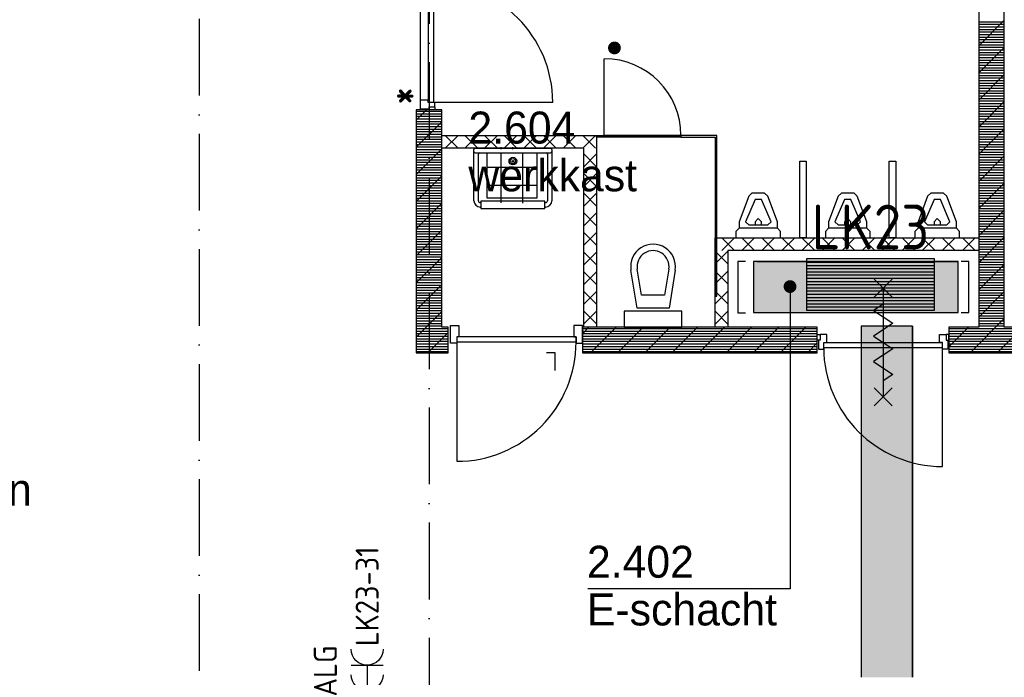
# Model space of a CAD drawing. Header units: millimetres. Extents: x -6587 to 112885, y 244 to 84344.
# Tile 51 of 57: x 64796 to 72499, y 42219 to 47362. Entities that reach past the tile are written whole.
import ezdxf
from ezdxf.enums import TextEntityAlignment as Align

# ---------------------------------------------------------------- set-up
doc = ezdxf.new("R2010")
doc.units = ezdxf.units.MM
doc.header["$LTSCALE"] = 100
doc.linetypes.add('DASHDOT', pattern=[9, 6, -1.5, 0, -1.5])
doc.layers.get('0').update_dxf_attribs({"color": 9, "linetype": 'CONTINUOUS'})
for name, color, linetype in [('AL$7----_STRAMIEN', 1, 'DASHDOT'), ('AL28----_KONSTRUKTIE', 3, 'CONTINUOUS'), ('AL74----_INRSANITAIR', 7, 'CONTINUOUS'), ('ALL-----_REFLIJNEN', 8, 'CONTINUOUS'), ('ALXA7---_KALKZVUIL', 1, 'CONTINUOUS'), ('BOUW', 8, 'CONTINUOUS'), ('EB62203-_ATTRIB', 2, 'CONTINUOUS'), ('EB62205-_ATTRIB', 2, 'CONTINUOUS'), ('EL62203-_KRACHT-WCD230', 3, 'CONTINUOUS'), ('EL62205-_KRACHT-KAST', 3, 'CONTINUOUS'), ('KABELGOOT1', 8, 'CONTINUOUS'), ('LIJN025', 10, 'CONTINUOUS')]:
    doc.layers.add(name, color=color, linetype=linetype)
doc.styles.add('1_8', font='iso', dxfattribs={"width": 0.7, "height": 1.8})
doc.styles.add('2_0', font='iso', dxfattribs={"height": 200})
doc.styles.add('3_5', font='iso', dxfattribs={"height": 3.5})
doc.styles.add('BURO-025', font='BUROFONT.shx', dxfattribs={"height": 250})
doc.styles.add('NORATT', font='isocp.shx')
doc.styles.get("Standard").update_dxf_attribs({"font": 'iso.shx'})

# ---------------------------------------------------------------- blocks, each defined once
blk = doc.blocks.new('ES3W2A')
for p, q in [((1.25, 2), (-1.25, 2)), ((0, 2), (0, -3)), ((1.25, 0), (-1.25, 0))]:
    blk.add_line(p, q)
for centre in [(0, 3.25), (0, 1.25)]:
    blk.add_arc(centre, 1.25, 180, 0)
at = {"color": 0, "style": 'NORATT'}
for tag, flags, p in [('VERMOGEN', 9, (-2.5, 5)), ('GROEP', 8, (0, 5)), ('SCHAK', 8, (2.5, 5)), ('GELIJK', 9, (5, 5)), ('KAST', 9, (7, 5)), ('TAL', 8, (2.5, 5))]:
    blk.add_attdef(tag, text='', height=1.8, rotation=90, dxfattribs=dict(at, flags=flags)).set_placement(p, align=Align.MIDDLE_CENTER)
at = {"color": 0, "style": 'NORATT', "flags": 8}
blk.add_attdef('DOEL', text='', height=1.8, rotation=90, dxfattribs=at).set_placement((-2.5, 5), align=Align.MIDDLE_LEFT)
at = {"color": 0, "style": 'NORATT', "flags": 9}
blk.add_attdef('M_CODE', text='', height=1.8, dxfattribs=at).set_placement((0, 0), align=Align.MIDDLE_CENTER)
blk = doc.blocks.new('ES111261')
for p, q in [((-5, 1.75), (5, 1.75)), ((-5, 1.5), (5, 1.5)), ((-5, 1.25), (5, 1.25)), ((-5, 1), (5, 1)), ((-5, 0.75), (5, 0.75)), ((-5, 0.5), (5, 0.5)), ((-5, 0.25), (5, 0.25)), ((-5, 0), (5, 0)), ((-5, -0.25), (5, -0.25)), ((-5, -0.5), (5, -0.5)), ((-5, -0.75), (5, -0.75)), ((-5, -1), (5, -1)), ((-5, -1.25), (5, -1.25)), ((-5, -1.5), (5, -1.5)), ((-5, -1.75), (5, -1.75)), ((-5, -2), (5, -2))]:
    blk.add_line(p, q)
blk.add_lwpolyline([(-5, -2), (5, -2), (5, 2), (-5, 2)], close=True)
for tag, height, style, flags, p in [('GROEPI', 1.8, '1_8', 9, (0, 9.5)), ('GROEP', 1.8, '1_8', 8, (0, 7.5)), ('CODE', 3.5, '3_5', 8, (0, 4.5)), ('M_CODE', 1.8, '1_8', 9, (0, 0)), ('KAST', 1.8, '1_8', 9, (0, -3.5)), ('VERMOGEN', 1.8, '1_8', 9, (0, -5.5)), ('DOEL', 1.8, '1_8', 9, (0, -7.5)), ('VERMOGENI', 1.8, '1_8', 9, (0, -9.5)), ('DOELI', 1.8, '1_8', 9, (0, -11.5))]:
    blk.add_attdef(tag, text='', height=height, dxfattribs=dict(style=style, flags=flags)).set_placement(p, align=Align.MIDDLE_CENTER)
at = {"style": '1_8', "flags": 9}
blk.add_attdef('RUIMTE', text='', height=1.8, dxfattribs=at).set_placement((0, -9.5), align=Align.MIDDLE)
blk = doc.blocks.new('EH100003')
blk.add_lwpolyline([(-1, -0.5), (0, -0.5), (0, 0.5), (-1, 0.5)])
at = {"style": '2_0', "flags": 9}
for tag in ['FUNCTIE', 'SCHOT']:
    blk.add_attdef(tag, text='', height=0.5, dxfattribs=at).set_placement((0, 0), align=Align.MIDDLE)
blk = doc.blocks.new('EH100000')
at = {"linetype": 'ByBlock'}
for p, q in [((1, 0.5), (0, 0.5)), ((1, 0.5, 1), (0, 0.5, 1)), ((0, -0.5, 1), (1, -0.5, 1)), ((1, -0.5), (0, -0.5))]:
    blk.add_line(p, q, dxfattribs=at)
at = {"linetype": 'ByBlock', "invisible_edges": 15}
for points in [[(1, -0.5), (0, -0.5), (0, 0.5), (1, 0.5)], [(0, 0.5), (1, 0.5), (1, 0.5, 1), (0, 0.5, 1)], [(0, -0.5, 1), (1, -0.5, 1), (1, -0.5), (0, -0.5)]]:
    blk.add_3dface(points, dxfattribs=at)
at = {"linetype": 'ByBlock', "style": '2_0', "flags": 8}
blk.add_attdef('FUNCTIE', text='', height=0.5, dxfattribs=at).set_placement((0.5, 0), align=Align.MIDDLE)
at = {"linetype": 'ByBlock', "flags": 9}
blk.add_attdef('SCHOT', text='', height=0.5, dxfattribs=at).set_placement((0.5, 0), align=Align.MIDDLE)
blk = doc.blocks.new('EH100005')
blk.add_lwpolyline([(-1, -0.5), (0, -0.5), (0, 0.5), (-1, 0.5)])
at = {"style": '2_0', "flags": 9}
blk.add_attdef('HULPSTUK', text='', height=0.5, dxfattribs=at).set_placement((0, 0), align=Align.MIDDLE)
blk = doc.blocks.new('A$Cb38f1ce1')
at = {"layer": 'KABELGOOT1'}
h = blk.add_hatch(dxfattribs=at)
h.set_pattern_fill('DOTS', color=256, scale=20, style=0)
h.set_pattern_definition([(0, (-1717.716, 188607.497), (15.875, 31.75), [0, -31.75])])
h.paths.add_polyline_path([(68887.3, 38944.6), (67284.7, 38944.6), (67284.7, 38544.6), (68887.3, 38544.6)])
h.paths.add_polyline_path([(68528.3, 38438.6), (68128.3, 38438.6), (68128.3, 35692.4), (68528.3, 35692.4)])
at = {"layer": 'AL$7----_STRAMIEN', "color": 1}
for points in [[(62947.7, 63344.7), (62947.7, 32791.2)], [(64747.7, 60304.6), (64747.7, 32791.2)]]:
    blk.add_lwpolyline(points, dxfattribs=at)
at = {"layer": 'AL28----_KONSTRUKTIE', "color": 8}
for p, q in [((69047.7, 42030), (69047.7, 38430)), ((69247.7, 38430), (69247.7, 42037))]:
    blk.add_line(p, q, dxfattribs=at)
at = {"layer": 'AL74----_INRSANITAIR', "color": 8}
for p, q in [((65311.7, 39822.7), (65311.7, 39837.3)), ((68347.7, 39730), (68397.7, 39730))]:
    blk.add_line(p, q, dxfattribs=at)
at = {"layer": 'ALL-----_REFLIJNEN', "color": 8, "linetype": 'Continuous'}
for p, q in [((64677.7, 41105.1), (64677.7, 40205.1)), ((64740.7, 41122.1), (64740.7, 40188.1)), ((64780.7, 41122.1), (64780.7, 40188.1)), ((69247.7, 40831.1), (69047.7, 40631.1)), ((69047.7, 40820), (69247.7, 40820)), ((69047.7, 40800), (69247.7, 40800)), ((69047.7, 40780), (69247.7, 40780)), ((69047.7, 40760), (69247.7, 40760)), ((69047.7, 40740), (69247.7, 40740)), ((69047.7, 40720), (69247.7, 40720)), ((69047.7, 40700), (69247.7, 40700)), ((69047.7, 40680), (69247.7, 40680)), ((69047.7, 40660), (69247.7, 40660)), ((69047.7, 40640), (69247.7, 40640)), ((69047.7, 40620), (69247.7, 40620)), ((69247.7, 40619), (69047.7, 40419)), ((69047.7, 40600), (69247.7, 40600)), ((66118.2, 39930), (66118.2, 40530)), ((69047.7, 40580), (69247.7, 40580)), ((69047.7, 40560), (69247.7, 40560)), ((69047.7, 40540), (69247.7, 40540)), ((69047.7, 40520), (69247.7, 40520)), ((69047.7, 40500), (69247.7, 40500)), ((69047.7, 40480), (69247.7, 40480)), ((69047.7, 40460), (69247.7, 40460)), ((69047.7, 40440), (69247.7, 40440)), ((69047.7, 40420), (69247.7, 40420)), ((69247.7, 40406.8), (69047.7, 40206.8)), ((69047.7, 40400), (69247.7, 40400)), ((69047.7, 40380), (69247.7, 40380)), ((69047.7, 40360), (69247.7, 40360)), ((69047.7, 40340), (69247.7, 40340)), ((69047.7, 40320), (69247.7, 40320)), ((69047.7, 40300), (69247.7, 40300)), ((69047.7, 40280), (69247.7, 40280)), ((69047.7, 40260), (69247.7, 40260)), ((69047.7, 40240), (69247.7, 40240)), ((69047.7, 40220), (69247.7, 40220)), ((69047.7, 40200), (69247.7, 40200)), ((69247.7, 40194.7), (69047.7, 39994.7)), ((69047.7, 40180), (69247.7, 40180)), ((69047.7, 40160), (69247.7, 40160)), ((69047.7, 40140), (69247.7, 40140)), ((64728.3, 40130.1), (64647.7, 40049.5)), ((64847.7, 40130.1), (64647.7, 40130.1)), ((64647.7, 40130.1), (64647.7, 38230)), ((64647.7, 40120), (64847.7, 40120)), ((64647.7, 40100), (64847.7, 40100)), ((64647.7, 40080), (64847.7, 40080)), ((64647.7, 40060), (64847.7, 40060)), ((64847.7, 38430), (64847.7, 40130.1)), ((69047.7, 40120), (69247.7, 40120)), ((69047.7, 40100), (69247.7, 40100)), ((69047.7, 40080), (69247.7, 40080)), ((69047.7, 40060), (69247.7, 40060)), ((64647.7, 40040), (64847.7, 40040)), ((64847.7, 40037.4), (64647.7, 39837.4)), ((64647.7, 40020), (64847.7, 40020)), ((64647.7, 40000), (64847.7, 40000)), ((64647.7, 39980), (64847.7, 39980)), ((69047.7, 40040), (69247.7, 40040)), ((69047.7, 40020), (69247.7, 40020)), ((69047.7, 40000), (69247.7, 40000)), ((69247.7, 39982.6), (69047.7, 39782.6)), ((69047.7, 39980), (69247.7, 39980)), ((64647.7, 39960), (64847.7, 39960)), ((64647.7, 39940), (64847.7, 39940)), ((64647.7, 39920), (64847.7, 39920)), ((64847.7, 39830), (64847.7, 39930)), ((64847.7, 39930), (66058.2, 39930)), ((64874.5, 39830), (64974.5, 39930)), ((64974.5, 39830), (64874.5, 39930)), ((65028, 39830), (65128, 39930)), ((65128, 39830), (65028, 39930)), ((65181.6, 39830), (65281.6, 39930)), ((65281.6, 39830), (65181.6, 39930)), ((65335.1, 39830), (65435.1, 39930)), ((65435.1, 39830), (65335.1, 39930)), ((65488.7, 39830), (65588.7, 39930)), ((65588.7, 39830), (65488.7, 39930)), ((65642.2, 39830), (65742.2, 39930)), ((65742.2, 39830), (65642.2, 39930)), ((65795.8, 39830), (65895.8, 39930)), ((65895.8, 39830), (65795.8, 39930)), ((65949.4, 39830), (66049.4, 39930)), ((66049.4, 39830), (65949.4, 39930)), ((66058.2, 39930), (66058.2, 38430)), ((66058.2, 39930), (66118.2, 39930)), ((66058.2, 39917), (66058.2, 39930)), ((66118.2, 39917), (66058.2, 39917)), ((66118.2, 39917), (66118.2, 39930)), ((66118.2, 39930), (66718.2, 39930)), ((66118.2, 39930), (66118.2, 39917)), ((66718.2, 39930), (66118.2, 39930)), ((66718.2, 39917), (66118.2, 39917)), ((66997.7, 39930), (66718.2, 39930)), ((66718.2, 39930), (66718.2, 39917)), ((66718.2, 39930), (66718.2, 39917)), ((66718.2, 39917), (66984.7, 39917)), ((66984.7, 39917), (66984.7, 38673.5)), ((66997.7, 38673.5), (66997.7, 39930)), ((69047.7, 39960), (69247.7, 39960)), ((69047.7, 39940), (69247.7, 39940)), ((69047.7, 39920), (69247.7, 39920)), ((64647.7, 39900), (64847.7, 39900)), ((64647.7, 39880), (64847.7, 39880)), ((64647.7, 39860), (64847.7, 39860)), ((64647.7, 39840), (64847.7, 39840)), ((64847.7, 39825.2), (64647.7, 39625.2)), ((65958.2, 39830), (64847.7, 39830)), ((65107.9, 39830), (65697.9, 39830)), ((65402.9, 39822.7), (65402.9, 39837.3)), ((65958.2, 38430), (65958.2, 39830)), ((69047.7, 39900), (69247.7, 39900)), ((69047.7, 39880), (69247.7, 39880)), ((69047.7, 39860), (69247.7, 39860)), ((69047.7, 39840), (69247.7, 39840)), ((64647.7, 39820), (64847.7, 39820)), ((64647.7, 39800), (64847.7, 39800)), ((64647.7, 39780), (64847.7, 39780)), ((64647.7, 39760), (64847.7, 39760)), ((65097.9, 39420), (65097.9, 39820)), ((65107.9, 39795), (65697.9, 39795)), ((65132.9, 39420), (65132.9, 39785)), ((65201.4, 39439.1), (65201.4, 39789.2)), ((65310, 39785.9), (65310, 39403.5)), ((65479.2, 39789.2), (65479.2, 39400.2)), ((65589.4, 39790.8), (65589.4, 39439.1)), ((65672.9, 39785), (65672.9, 39420)), ((65707.9, 39820), (65707.9, 39420)), ((65958.2, 39785.2), (66058.2, 39685.2)), ((65958.2, 39685.2), (66058.2, 39785.2)), ((69047.7, 39820), (69247.7, 39820)), ((69047.7, 39800), (69247.7, 39800)), ((69047.7, 39780), (69247.7, 39780)), ((69247.7, 39770.4), (69047.7, 39570.4)), ((69047.7, 39760), (69247.7, 39760)), ((64647.7, 39740), (64847.7, 39740)), ((64647.7, 39720), (64847.7, 39720)), ((64647.7, 39700), (64847.7, 39700)), ((64647.7, 39680), (64847.7, 39680)), ((65589.4, 39680.6), (65201.4, 39680.6)), ((65393.3, 39730), (65411.8, 39730)), ((65402.9, 39737.9), (65402.9, 39722)), ((67647.7, 39130), (67647.7, 39730)), ((67647.7, 39730), (67697.7, 39730)), ((67697.7, 39730), (67697.7, 39130)), ((68347.7, 39130), (68347.7, 39730)), ((68347.7, 39730), (68397.7, 39730)), ((68397.7, 39730), (68397.7, 39130)), ((69047.7, 39740), (69247.7, 39740)), ((69047.7, 39720), (69247.7, 39720)), ((69047.7, 39700), (69247.7, 39700)), ((69047.7, 39680), (69247.7, 39680)), ((64647.7, 39660), (64847.7, 39660)), ((64647.7, 39640), (64847.7, 39640)), ((64647.7, 39620), (64847.7, 39620)), ((64847.7, 39613.1), (64647.7, 39413.1)), ((64647.7, 39600), (64847.7, 39600)), ((65958.2, 39631.7), (66058.2, 39531.7)), ((65958.2, 39531.7), (66058.2, 39631.7)), ((69047.7, 39660), (69247.7, 39660)), ((69047.7, 39640), (69247.7, 39640)), ((69047.7, 39620), (69247.7, 39620)), ((69047.7, 39600), (69247.7, 39600)), ((64647.7, 39580), (64847.7, 39580)), ((64647.7, 39560), (64847.7, 39560)), ((64647.7, 39540), (64847.7, 39540)), ((64647.7, 39520), (64847.7, 39520)), ((65589.4, 39538), (65201.4, 39538)), ((69047.7, 39580), (69247.7, 39580)), ((69047.7, 39560), (69247.7, 39560)), ((69247.7, 39558.3), (69047.7, 39358.3)), ((69047.7, 39540), (69247.7, 39540)), ((69047.7, 39520), (69247.7, 39520)), ((64647.7, 39500), (64847.7, 39500)), ((64647.7, 39480), (64847.7, 39480)), ((64647.7, 39460), (64847.7, 39460)), ((64647.7, 39440), (64847.7, 39440)), ((65958.2, 39478.1), (66058.2, 39378.1)), ((65958.2, 39378.1), (66058.2, 39478.1)), ((67247.7, 39455), (67172.7, 39255)), ((67272.7, 39480), (67247.7, 39455)), ((67372.7, 39480), (67272.7, 39480)), ((67272.7, 39480), (67272.7, 39480)), ((67397.7, 39455), (67372.7, 39480)), ((67472.7, 39255), (67397.7, 39455)), ((67397.7, 39455), (67397.7, 39455)), ((67947.7, 39455), (67872.7, 39255)), ((67972.7, 39480), (67947.7, 39455)), ((68072.7, 39480), (67972.7, 39480)), ((67972.7, 39480), (67972.7, 39480)), ((68097.7, 39455), (68072.7, 39480)), ((68172.7, 39255), (68097.7, 39455)), ((68097.7, 39455), (68097.7, 39455)), ((68647.7, 39455), (68572.7, 39255)), ((68672.7, 39480), (68647.7, 39455)), ((68772.7, 39480), (68672.7, 39480)), ((68672.7, 39480), (68672.7, 39480)), ((68797.7, 39455), (68772.7, 39480)), ((68872.7, 39255), (68797.7, 39455)), ((68797.7, 39455), (68797.7, 39455)), ((69047.7, 39500), (69247.7, 39500)), ((69047.7, 39480), (69247.7, 39480)), ((69047.7, 39460), (69247.7, 39460)), ((69047.7, 39440), (69247.7, 39440)), ((64647.7, 39420), (64847.7, 39420)), ((64847.7, 39401), (64647.7, 39201)), ((64647.7, 39400), (64847.7, 39400)), ((64647.7, 39380), (64847.7, 39380)), ((65152.9, 39405), (65147.9, 39405)), ((65152.9, 39370), (65147.9, 39370)), ((65652.9, 39415), (65152.9, 39415)), ((65152.9, 39415), (65152.9, 39360)), ((65589.4, 39439.1), (65201.4, 39439.1)), ((65652.9, 39360), (65652.9, 39415)), ((65657.9, 39405), (65652.9, 39405)), ((65657.9, 39370), (65652.9, 39370)), ((67297.7, 39430), (67222.7, 39255)), ((67347.7, 39430), (67297.7, 39430)), ((67422.7, 39255), (67347.7, 39430)), ((67997.7, 39430), (67922.7, 39255)), ((68047.7, 39430), (67997.7, 39430)), ((68122.7, 39255), (68047.7, 39430)), ((68697.7, 39430), (68622.7, 39255)), ((68747.7, 39430), (68697.7, 39430)), ((68822.7, 39255), (68747.7, 39430)), ((69047.7, 39420), (69247.7, 39420)), ((69047.7, 39400), (69247.7, 39400)), ((69047.7, 39380), (69247.7, 39380)), ((64647.7, 39360), (64847.7, 39360)), ((64647.7, 39340), (64847.7, 39340)), ((64647.7, 39320), (64847.7, 39320)), ((64647.7, 39300), (64847.7, 39300)), ((65152.9, 39360), (65652.9, 39360)), ((65958.2, 39324.6), (66058.2, 39224.6)), ((65958.2, 39224.6), (66058.2, 39324.6)), ((69047.7, 39360), (69247.7, 39360)), ((69247.7, 39346.2), (69047.7, 39146.2)), ((69047.7, 39340), (69247.7, 39340)), ((69047.7, 39320), (69247.7, 39320)), ((69047.7, 39300), (69247.7, 39300)), ((64647.7, 39280), (64847.7, 39280)), ((64647.7, 39260), (64847.7, 39260)), ((64647.7, 39240), (64847.7, 39240)), ((64647.7, 39220), (64847.7, 39220)), ((67172.7, 39255), (67172.7, 39205)), ((67222.7, 39255), (67247.7, 39230)), ((67247.7, 39230), (67397.7, 39230)), ((67322.7, 39280), (67297.7, 39255)), ((67297.7, 39255), (67297.7, 39230)), ((67347.7, 39255), (67322.7, 39280)), ((67347.7, 39230), (67347.7, 39255)), ((67397.7, 39230), (67422.7, 39255)), ((67422.7, 39255), (67422.7, 39255)), ((67472.7, 39205), (67472.7, 39255)), ((67872.7, 39255), (67872.7, 39205)), ((67922.7, 39255), (67947.7, 39230)), ((67947.7, 39230), (68097.7, 39230)), ((68022.7, 39280), (67997.7, 39255)), ((67997.7, 39255), (67997.7, 39230)), ((68047.7, 39255), (68022.7, 39280)), ((68047.7, 39230), (68047.7, 39255)), ((68097.7, 39230), (68122.7, 39255)), ((68122.7, 39255), (68122.7, 39255)), ((68172.7, 39205), (68172.7, 39255)), ((68572.7, 39255), (68572.7, 39205)), ((68622.7, 39255), (68647.7, 39230)), ((68647.7, 39230), (68797.7, 39230)), ((68722.7, 39280), (68697.7, 39255)), ((68697.7, 39255), (68697.7, 39230)), ((68747.7, 39255), (68722.7, 39280)), ((68747.7, 39230), (68747.7, 39255)), ((68797.7, 39230), (68822.7, 39255)), ((68822.7, 39255), (68822.7, 39255)), ((68872.7, 39205), (68872.7, 39255)), ((69047.7, 39280), (69247.7, 39280)), ((69047.7, 39260), (69247.7, 39260)), ((69047.7, 39240), (69247.7, 39240)), ((69047.7, 39220), (69247.7, 39220)), ((64647.7, 39200), (64847.7, 39200)), ((64847.7, 39188.8), (64647.7, 38988.8)), ((64647.7, 39180), (64847.7, 39180)), ((64647.7, 39160), (64847.7, 39160)), ((64647.7, 39140), (64847.7, 39140)), ((65958.2, 39171), (66058.2, 39071)), ((65958.2, 39071), (66058.2, 39171)), ((67172.7, 39205), (67147.7, 39180)), ((67147.7, 39180), (67147.7, 39130)), ((67472.7, 39205), (67172.7, 39205)), ((67497.7, 39180), (67472.7, 39205)), ((67472.7, 39205), (67472.7, 39205)), ((67497.7, 39130), (67497.7, 39180)), ((67872.7, 39205), (67847.7, 39180)), ((67847.7, 39180), (67847.7, 39130)), ((68172.7, 39205), (67872.7, 39205)), ((68197.7, 39180), (68172.7, 39205)), ((68172.7, 39205), (68172.7, 39205)), ((68197.7, 39130), (68197.7, 39180)), ((68572.7, 39205), (68547.7, 39180)), ((68547.7, 39180), (68547.7, 39130)), ((68872.7, 39205), (68572.7, 39205)), ((68897.7, 39180), (68872.7, 39205)), ((68872.7, 39205), (68872.7, 39205)), ((68897.7, 39130), (68897.7, 39180)), ((69047.7, 39200), (69247.7, 39200)), ((69047.7, 39180), (69247.7, 39180)), ((69047.7, 39160), (69247.7, 39160)), ((69047.7, 39140), (69247.7, 39140)), ((69247.7, 39134), (69047.7, 38934)), ((64647.7, 39120), (64847.7, 39120)), ((64647.7, 39100), (64847.7, 39100)), ((64647.7, 39080), (64847.7, 39080)), ((64647.7, 39060), (64847.7, 39060)), ((66984.7, 38430), (66984.7, 39130)), ((66984.7, 39130), (69047.7, 39130)), ((67137.3, 39130), (67037.3, 39030)), ((67037.3, 39130), (67137.3, 39030)), ((67147.7, 39130), (67497.7, 39130)), ((67294.2, 39130), (67194.2, 39030)), ((67194.2, 39130), (67294.2, 39030)), ((67451, 39130), (67351, 39030)), ((67351, 39130), (67451, 39030)), ((67607.8, 39130), (67507.8, 39030)), ((67507.8, 39130), (67607.8, 39030)), ((67697.7, 39130), (67647.7, 39130)), ((67764.6, 39130), (67664.6, 39030)), ((67664.6, 39130), (67764.6, 39030)), ((67921.5, 39130), (67821.5, 39030)), ((67821.5, 39130), (67921.5, 39030)), ((67847.7, 39130), (68197.7, 39130)), ((68078.3, 39130), (67978.3, 39030)), ((67978.3, 39130), (68078.3, 39030)), ((68235.1, 39130), (68135.1, 39030)), ((68135.1, 39130), (68235.1, 39030)), ((68391.9, 39130), (68291.9, 39030)), ((68291.9, 39130), (68391.9, 39030)), ((68397.7, 39130), (68347.7, 39130)), ((68548.8, 39130), (68448.8, 39030)), ((68448.8, 39130), (68548.8, 39030)), ((68547.7, 39130), (68897.7, 39130)), ((68705.6, 39130), (68605.6, 39030)), ((68605.6, 39130), (68705.6, 39030)), ((68862.4, 39130), (68762.4, 39030)), ((68762.4, 39130), (68862.4, 39030)), ((69019.3, 39130), (68919.3, 39030)), ((68919.3, 39130), (69019.3, 39030)), ((69047.7, 39130), (69047.7, 39030)), ((69047.7, 39120), (69247.7, 39120)), ((69047.7, 39100), (69247.7, 39100)), ((69047.7, 39080), (69247.7, 39080)), ((69047.7, 39060), (69247.7, 39060)), ((64647.7, 39040), (64847.7, 39040)), ((64647.7, 39020), (64847.7, 39020)), ((64647.7, 39000), (64847.7, 39000)), ((64647.7, 38980), (64847.7, 38980)), ((65958.2, 39017.4), (66058.2, 38917.4)), ((65958.2, 38917.4), (66058.2, 39017.4)), ((66449.7, 39005), (66449.7, 39005)), ((66984.7, 39025.8), (67084.7, 38925.8)), ((66984.7, 38925.8), (67084.7, 39025.8)), ((69047.7, 39030), (67084.7, 39030)), ((67084.7, 39030), (67084.7, 38430)), ((69047.7, 39040), (69247.7, 39040)), ((69047.7, 39020), (69247.7, 39020)), ((69047.7, 39000), (69247.7, 39000)), ((69047.7, 38980), (69247.7, 38980)), ((64847.7, 38976.7), (64647.7, 38776.7)), ((64647.7, 38960), (64847.7, 38960)), ((64647.7, 38940), (64847.7, 38940)), ((64647.7, 38920), (64847.7, 38920)), ((69047.7, 38960), (69247.7, 38960)), ((69047.7, 38940), (69247.7, 38940)), ((69247.7, 38921.9), (69047.7, 38721.9)), ((69047.7, 38920), (69247.7, 38920)), ((64647.7, 38900), (64847.7, 38900)), ((64647.7, 38880), (64847.7, 38880)), ((64647.7, 38860), (64847.7, 38860)), ((64647.7, 38840), (64847.7, 38840)), ((65958.2, 38863.9), (66058.2, 38763.9)), ((65958.2, 38763.9), (66058.2, 38863.9)), ((66324.7, 38830), (66324.7, 38830)), ((66374.7, 38580), (66326.9, 38877.2)), ((66409.2, 38680), (66376.3, 38885.2)), ((66623.1, 38885.2), (66590.1, 38680)), ((66672.4, 38877.2), (66624.7, 38580)), ((66984.7, 38869), (67084.7, 38769)), ((66984.7, 38769), (67084.7, 38869)), ((69047.7, 38900), (69247.7, 38900)), ((69047.7, 38880), (69247.7, 38880)), ((69047.7, 38860), (69247.7, 38860)), ((69047.7, 38840), (69247.7, 38840)), ((64647.7, 38820), (64847.7, 38820)), ((64647.7, 38800), (64847.7, 38800)), ((64647.7, 38780), (64847.7, 38780)), ((64847.7, 38764.6), (64647.7, 38564.6)), ((64647.7, 38760), (64847.7, 38760)), ((69047.7, 38820), (69247.7, 38820)), ((69047.7, 38800), (69247.7, 38800)), ((69047.7, 38780), (69247.7, 38780)), ((69047.7, 38760), (69247.7, 38760)), ((64647.7, 38740), (64847.7, 38740)), ((64647.7, 38720), (64847.7, 38720)), ((64647.7, 38700), (64847.7, 38700)), ((64647.7, 38680), (64847.7, 38680)), ((65958.2, 38710.3), (66058.2, 38610.3)), ((65958.2, 38610.3), (66058.2, 38710.3)), ((66590.1, 38680), (66409.2, 38680)), ((66984.7, 38712.2), (67084.7, 38612.2)), ((66984.7, 38612.2), (67084.7, 38712.2)), ((66984.7, 38673.5), (66997.7, 38673.5)), ((69047.7, 38740), (69247.7, 38740)), ((69047.7, 38720), (69247.7, 38720)), ((69247.7, 38709.8), (69047.7, 38509.8)), ((69047.7, 38700), (69247.7, 38700)), ((69047.7, 38680), (69247.7, 38680)), ((64647.7, 38660), (64847.7, 38660)), ((64647.7, 38640), (64847.7, 38640)), ((64647.7, 38620), (64847.7, 38620)), ((64647.7, 38600), (64847.7, 38600)), ((69047.7, 38660), (69247.7, 38660)), ((69047.7, 38640), (69247.7, 38640)), ((69047.7, 38620), (69247.7, 38620)), ((69047.7, 38600), (69247.7, 38600)), ((64647.7, 38580), (64847.7, 38580)), ((64647.7, 38560), (64847.7, 38560)), ((64847.7, 38552.4), (64647.7, 38352.4)), ((64647.7, 38540), (64847.7, 38540)), ((64647.7, 38520), (64847.7, 38520)), ((65958.2, 38556.8), (66058.2, 38456.8)), ((65958.2, 38456.8), (66058.2, 38556.8)), ((66724.7, 38555), (66274.7, 38555)), ((66274.7, 38555), (66274.7, 38430)), ((66624.7, 38580), (66374.7, 38580)), ((66724.7, 38430), (66724.7, 38555)), ((66984.7, 38555.4), (67084.7, 38455.4)), ((66984.7, 38455.4), (67084.7, 38555.4)), ((69047.7, 38580), (69247.7, 38580)), ((69047.7, 38560), (69247.7, 38560)), ((69047.7, 38540), (69247.7, 38540)), ((69047.7, 38520), (69247.7, 38520)), ((64647.7, 38500), (64847.7, 38500)), ((64647.7, 38480), (64847.7, 38480)), ((64647.7, 38460), (64847.7, 38460)), ((64647.7, 38440), (64847.7, 38440)), ((69247.7, 38497.7), (68980, 38230)), ((69047.7, 38500), (69247.7, 38500)), ((69047.7, 38480), (69247.7, 38480)), ((69047.7, 38460), (69247.7, 38460)), ((69047.7, 38440), (69247.7, 38440)), ((64647.7, 38420), (64897.7, 38420)), ((64647.7, 38400), (64897.7, 38400)), ((64647.7, 38380), (64897.7, 38380)), ((64897.7, 38390.3), (64737.4, 38230)), ((64897.7, 38430), (64847.7, 38430)), ((64897.7, 38230), (64897.7, 38430)), ((65998, 38430), (65947.7, 38379.6)), ((65947.7, 38430), (65947.7, 38230)), ((67247.7, 38430), (65947.7, 38430)), ((65947.7, 38420), (67784.7, 38420)), ((65947.7, 38400), (67784.7, 38400)), ((65947.7, 38380), (67784.7, 38380)), ((66058.2, 38430), (65958.2, 38430)), ((66210.2, 38430), (66010.2, 38230)), ((66422.3, 38430), (66222.3, 38230)), ((66274.7, 38430), (66724.7, 38430)), ((66634.4, 38430), (66434.4, 38230)), ((66846.6, 38430), (66646.6, 38230)), ((67058.7, 38430), (66858.7, 38230)), ((67084.7, 38430), (66984.7, 38430)), ((67270.8, 38430), (67070.8, 38230)), ((67784.7, 38430), (67247.7, 38430)), ((67483, 38430), (67283, 38230)), ((67695.1, 38430), (67495.1, 38230)), ((67784.7, 38230), (67784.7, 38430)), ((67784.7, 38330), (67784.7, 38374)), ((67784.7, 38374), (67807.7, 38374)), ((67859.7, 38374), (67807.7, 38374)), ((67807.7, 38374), (67807.7, 38330)), ((67859.7, 38311), (67859.7, 38374)), ((68739.7, 38311), (68739.7, 38374)), ((68739.7, 38374), (68791.7, 38374)), ((68814.7, 38374), (68791.7, 38374)), ((68791.7, 38374), (68791.7, 38330)), ((68967.9, 38430), (68814.7, 38276.8)), ((69047.7, 38430), (68814.7, 38430)), ((68814.7, 38430), (68814.7, 38230)), ((68814.7, 38420), (71247.7, 38420)), ((68814.7, 38400), (71247.7, 38400)), ((68814.7, 38380), (71247.7, 38380)), ((68814.7, 38330), (68814.7, 38374)), ((69392.1, 38430), (69192.1, 38230)), ((71247.7, 38430), (69247.7, 38430)), ((64647.7, 38360), (64897.7, 38360)), ((64647.7, 38340), (64897.7, 38340)), ((64647.7, 38320), (64897.7, 38320)), ((64647.7, 38300), (64897.7, 38300)), ((65947.7, 38360), (67784.7, 38360)), ((65947.7, 38340), (67784.7, 38340)), ((65947.7, 38320), (67784.7, 38320)), ((65947.7, 38300), (67784.7, 38300)), ((67784.7, 38307.4), (67707.2, 38230)), ((67807.7, 38330), (67784.7, 38330)), ((67807.7, 38330), (67792.7, 38330)), ((67792.7, 38330), (67792.7, 38260)), ((67834.7, 38260), (67834.7, 38311)), ((67834.7, 38311), (67859.7, 38311)), ((67834.7, 38311), (68764.7, 38311)), ((68764.7, 38311), (68739.7, 38311)), ((68764.7, 38260), (68764.7, 38311)), ((68791.7, 38330), (68814.7, 38330)), ((68791.7, 38330), (68806.7, 38330)), ((68806.7, 38330), (68806.7, 38260)), ((68814.7, 38360), (71247.7, 38360)), ((68814.7, 38340), (71247.7, 38340)), ((68814.7, 38320), (71247.7, 38320)), ((68814.7, 38300), (71247.7, 38300)), ((64647.7, 38280), (64897.7, 38280)), ((64647.7, 38260), (64897.7, 38260)), ((64647.7, 38240), (64897.7, 38240)), ((64647.7, 38230), (64897.7, 38230)), ((65947.7, 38280), (67784.7, 38280)), ((65947.7, 38260), (67784.7, 38260)), ((65947.7, 38240), (67784.7, 38240)), ((65947.7, 38230), (67247.7, 38230)), ((67247.7, 38230), (67784.7, 38230)), ((67792.7, 38260), (67834.7, 38260)), ((67834.7, 38271), (68764.7, 38271)), ((68764.7, 37341), (68764.7, 38271)), ((68806.7, 38260), (68764.7, 38260)), ((68814.7, 38280), (71247.7, 38280)), ((68814.7, 38260), (71247.7, 38260)), ((68814.7, 38240), (71247.7, 38240)), ((68814.7, 38230), (69247.7, 38230)), ((69247.7, 38230), (71247.7, 38230))]:
    blk.add_line(p, q, dxfattribs=at)
for points in [[(64791.7, 40153.1), (64791.7, 40188.1), (64740.7, 40188.1), (64740.7, 40205.1), (64677.7, 40205.1), (64677.7, 40138.1), (64747.7, 40138.1), (64747.7, 40153.1), (64791.7, 40153.1)], [(64791.7, 40153.1), (64791.7, 40130.1), (64747.7, 40130.1), (64747.7, 40153.1)], [(65714.7, 40188.1), (64780.7, 40188.1)], [(68229.7, 38806), (68369.7, 38666)], [(68369.7, 38806), (68229.7, 38666)], [(68299.7, 38736), (68299.7, 37886)], [(68299.7, 38611), (68224.7, 38561), (68374.7, 38461), (68299.7, 38411)], [(68299.7, 38411), (68224.7, 38361), (68374.7, 38261), (68299.7, 38211)], [(64963.7, 38315.5), (65897.7, 38315.5)], [(65734.3, 38090.8), (65734.3, 38229.8), (65667.3, 38229.8)], [(68299.7, 38211), (68224.7, 38161), (68374.7, 38061), (68299.7, 38011)], [(68229.7, 37956), (68369.7, 37816)], [(68369.7, 37956), (68229.7, 37816)]]:
    blk.add_lwpolyline(points, dxfattribs=at)
for points in [[(64980.7, 38355.5), (64963.7, 38355.5), (64963.7, 38304.5), (64913.7, 38304.5), (64913.7, 38443.5), (64980.7, 38443.5)], [(65880.7, 38355.5), (65897.7, 38355.5), (65897.7, 38304.5), (65947.7, 38304.5), (65947.7, 38443.5), (65880.7, 38443.5)], [(64963.7, 38355.5), (64963.7, 38315.5), (65897.7, 38315.5), (65897.7, 38355.5)]]:
    blk.add_lwpolyline(points, close=True, dxfattribs=at)
blk.add_lwpolyline([(64963.7, 38315.5), (64963.7, 37381.5, 0.414214), (65897.7, 38315.5, 0.414214)], format="xyb", dxfattribs=at)
for radius in [30, 20]:
    blk.add_circle((65402.9, 39730), radius, dxfattribs=at)
for centre, radius, start, end in [((64780.7, 40188.1), 934, 0, 90), ((66118.2, 39930), 600, 0, 90), ((65107.9, 39820), 10, 90, 180), ((65697.9, 39820), 10, 0, 90), ((65107.9, 39805), 10, 180, 270), ((65142.9, 39785), 10, 90, 180), ((65662.9, 39785), 10, 0, 90), ((65697.9, 39805), 10, 270, 0), ((65147.9, 39420), 50, 180, 270), ((65147.9, 39420), 15, 180, 270), ((65657.9, 39420), 50, 270, 0), ((65657.9, 39420), 15, 270, 0), ((66499.7, 38905), 175, 350.86729, 189.13271), ((66499.7, 38905), 125, 350.86729, 189.13271), ((68764.7, 38271), 930, 180, 270)]:
    blk.add_arc(centre, radius, start, end, dxfattribs=at)
at = {"layer": 'ALXA7---_KALKZVUIL', "color": 8}
for p, q in [((65958.2, 39378.1), (66058.2, 39478.1)), ((65958.2, 39478.1), (66058.2, 39378.1))]:
    blk.add_line(p, q, dxfattribs=at)
at = {"layer": 'BOUW', "const_width": 49.8}
for points in [[(66172.6, 40614.8, 1), (66222.8, 40614.8, 1)], [(66172.6, 40614.8, 1), (66222.8, 40614.8, 1)], [(67546.4, 38748.3, 1), (67596.6, 38748.3, 1)], [(67546.4, 38748.3, 1), (67596.6, 38748.3, 1)]]:
    blk.add_lwpolyline(points, format="xyb", close=True, dxfattribs=at)
at = {"layer": 'BOUW'}
blk.add_lwpolyline([(67571.5, 38748.3), (67571.5, 36383.8), (65990.5, 36383.8)], dxfattribs=at)
at = {"layer": 'KABELGOOT1', "yscale": 400}
for name, p, xscale, zscale, rotation in [('EH100003', (67163.7, 38743.6), 60, 3650, 180), ('EH100003', (67284.7, 38744.6), 60, 2600, 180), ('EH100000', (68887.3, 38744.6, 2750), 1576.000000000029, 60, 180.0000000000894), ('EH100000', (68328.3, 35692.4, 3650), 2746.143575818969, 60, 90), ('EH100005', (68328.3, 38438.6, 3650), 60, 60, 90)]:
    blk.add_blockref(name, p, dxfattribs=dict(at, xscale=xscale, zscale=zscale, rotation=rotation))
at = {"layer": 'KABELGOOT1', "xscale": 60, "yscale": 400}
for name, p, zscale in [('EH100005', (68887.3, 38744.6, 2750), 60), ('EH100003', (68969.7, 38745.6), 3650)]:
    blk.add_blockref(name, p, dxfattribs=dict(at, zscale=zscale))
at = {"layer": 'ALL-----_REFLIJNEN', "color": 8, "linetype": 'Continuous'}
blk.add_text('*', height=270, dxfattribs=at).set_placement((64478.5, 40132))
at = {"layer": 'BOUW', "style": 'BURO-025'}
for s, p in [('2.604', (65055.3, 39866.7)), ('werkkast', (65055.3, 39493.6)), ('studieplekken', (59594.7, 37035.3)), ('2.402', (65982.5, 36471.1)), ('E-schacht', (65982.5, 36098.1))]:
    blk.add_text(s, height=250, dxfattribs=at).set_placement(p)

msp = doc.modelspace()

# ---------------------------------------------------------------- block references
at = {"layer": 'EL62203-_KRACHT-WCD230'}
ref = msp.add_blockref('ES3W2A', (67513.6, 42114.6, 1050), dxfattribs=dict(at, xscale=-100, yscale=100, zscale=100))
ref.add_attrib('DOEL', 'ALG', dxfattribs={"layer": 'EB62203-_ATTRIB', "color": 1, "height": 180, "rotation": 90, "style": '1_8', "flags": 8}).set_placement((67187, 42468, 1050), align=Align.MIDDLE_RIGHT)
ref.add_attrib('GROEP', 'LK23-31', dxfattribs={"layer": 'EB62203-_ATTRIB', "color": 1, "height": 180, "rotation": 90, "style": '1_8', "flags": 8}).set_placement((67514, 43242, 1050), align=Align.MIDDLE_RIGHT)
at = {"layer": 'EL62205-_KRACHT-KAST'}
ref = msp.add_blockref('ES111261', (71452, 45290.8), dxfattribs=dict(at, xscale=100, yscale=100, zscale=100))
ref.add_attrib('CODE', 'LK23', dxfattribs={"layer": 'EB62205-_ATTRIB', "color": 3, "height": 350, "style": '3_5', "flags": 8}).set_placement((71452, 45740.8), align=Align.MIDDLE_CENTER)
at = {"layer": 'LIJN025'}
msp.add_blockref('A$Cb38f1ce1', (3251.2, 6526.8), dxfattribs=at)

doc.saveas('drawing.dxf')
